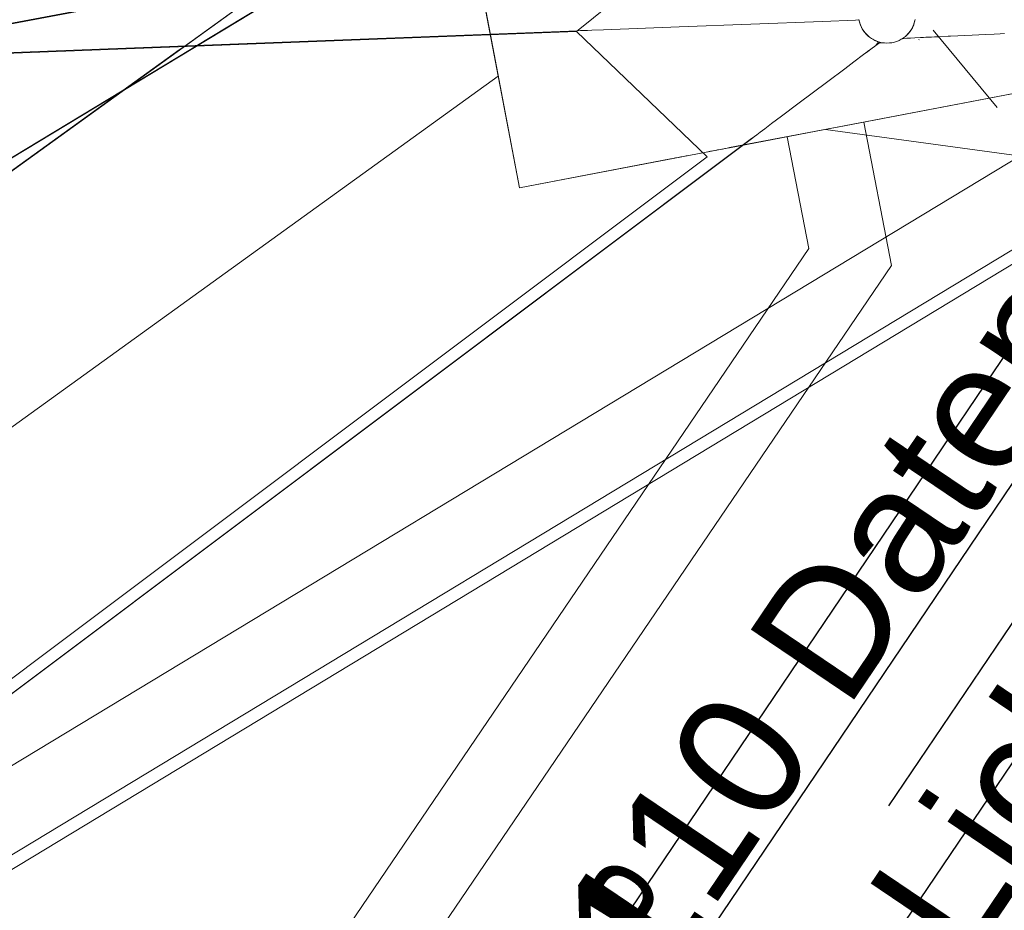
# Model space of a CAD drawing. Extents: x 3503739 to 3504470, y 5375172 to 5375561.
# Tile 29 of 142: x 3504139.19 to 3504141.09, y 5375385.35 to 5375387.06. Entities that reach past the tile are written whole.
import ezdxf

# ---------------------------------------------------------------- set-up
doc = ezdxf.new("R2010")
doc.units = 0
doc.header["$MEASUREMENT"] = 0
doc.linetypes.add('2', pattern=[3.4, 1.2, -0.5, 1.2, -0.5])
for name, color, linetype in [('_4WP_KANCAD__', 7, 'Continuous'), ('_4WP_KANCADT__', 7, 'Continuous'), ('_4WP_LICHT-KSR', 7, 'Continuous'), ('_4WP_STADT_DATEN', 7, 'Continuous'), ('_4WP_STADT_STROM', 7, 'Continuous'), ('BHM_WA', 7, 'Continuous'), ('K_FLURSTUECKE', 7, 'Continuous')]:
    doc.layers.add(name, color=color, linetype=linetype)
doc.styles.add('219', font='ARIAL.TTF', dxfattribs={"height": 0.24})
doc.styles.add('434', font='ARIAL.TTF', dxfattribs={"height": 0.24})
doc.styles.add('55', font='ARIAL.TTF', dxfattribs={"height": 0.24})
doc.styles.add('75', font='TXT', dxfattribs={"width": 0.7, "height": 0.2})

msp = doc.modelspace()

# ---------------------------------------------------------------- linework, layer by layer
at = {"layer": '_4WP_KANCAD__', "color": 1, "linetype": 'Continuous', "lineweight": 13}
for points in [[(3504140.8167, 5375386.8671), (3504140.8695, 5375386.5916), (3504140.8695, 5375386.5916), (3504138.681, 5375383.3718), (3504138.557, 5375383.4562), (3504140.7105, 5375386.6244), (3504140.7105, 5375386.6244), (3504140.6693, 5375386.8389)], [(3504140.8167, 5375386.8671), (3504140.8695, 5375386.5916), (3504138.681, 5375383.3718)], [(3504140.6693, 5375386.8389), (3504140.7105, 5375386.6244), (3504138.557, 5375383.4562)]]:
    msp.add_lwpolyline(points, dxfattribs=at)
at = {"layer": '_4WP_KANCADT__', "color": 1, "linetype": 'Continuous', "lineweight": 20}
msp.add_line((3504140.743, 5375386.853), (3504143.0966, 5375386.5329), dxfattribs=at)
at = {"layer": '_4WP_LICHT-KSR', "color": 190, "linetype": '2', "lineweight": 30}
for points in [[(3504140.3206, 5375392.6207), (3504140.5692, 5375392.6674, -0.44305), (3504142.1039, 5375391.5041), (3504142.4059, 5375388.0853, -0.172278), (3504142.188, 5375387.243), (3504138.133, 5375381.2431, 0.198164), (3504137.8869, 5375380.0479), (3504138.4674, 5375376.9998)], [(3504138.3199, 5375376.9726), (3504137.7396, 5375380.0198, -0.198163), (3504138.0088, 5375381.3271), (3504142.0637, 5375387.327, 0.172278), (3504142.2565, 5375388.0722), (3504141.9545, 5375391.4909, 0.44305), (3504140.5968, 5375392.52), (3504140.3483, 5375392.4733)]]:
    msp.add_lwpolyline(points, format="xyb", dxfattribs=at)
at = {"layer": '_4WP_STADT_DATEN', "color": 7, "linetype": 'Continuous', "lineweight": 30}
for points in [[(3504137.7383, 5375376.2482), (3504137.6915, 5375376.4938, -0.071682), (3504137.6272, 5375377.9186, 0.071682), (3504137.563, 5375379.3435), (3504137.4036, 5375380.1802, -0.198163), (3504137.5575, 5375380.9272), (3504141.9394, 5375387.411, 0.172278), (3504142.107, 5375388.059), (3504141.8051, 5375391.4777, 0.44305), (3504140.6245, 5375392.3725), (3504140.376, 5375392.3259)], [(3504137.5909, 5375376.2201), (3504137.5442, 5375376.4657, -0.071682), (3504137.478, 5375377.9333, 0.071682), (3504137.4156, 5375379.3154), (3504137.2563, 5375380.1521, -0.198163), (3504137.4332, 5375381.0112), (3504141.519, 5375387.0568, 0.292341), (3504141.5464, 5375388.1337), (3504141.2905, 5375388.5575)]]:
    msp.add_lwpolyline(points, format="xyb", dxfattribs=at)
at = {"layer": 'BHM_WA', "color": 254, "linetype": 'Continuous', "lineweight": 9}
for p, q in [((3504140.8093, 5375387.0553), (3504140.8102, 5375387.053)), ((3504140.8112, 5375387.0508), (3504140.8122, 5375387.0487)), ((3504140.9074, 5375387.0445), (3504140.9087, 5375387.0466)), ((3504140.9098, 5375387.0487), (3504140.9109, 5375387.0508)), ((3504140.816, 5375387.0425), (3504140.8174, 5375387.0406)), ((3504140.8275, 5375387.0305), (3504140.8295, 5375387.029)), ((3504140.8315, 5375387.0277), (3504140.8335, 5375387.0265)), ((3504140.8945, 5375387.0305), (3504140.8964, 5375387.032)), ((3504140.8982, 5375387.0335), (3504140.8999, 5375387.0352)), ((3504140.9016, 5375387.0369), (3504140.9032, 5375387.0387)), ((3504140.9047, 5375387.0406), (3504140.9061, 5375387.0425)), ((3504140.9223, 5375387.0254), (3504140.9229, 5375387.0262)), ((3504140.8706, 5375387.0199), (3504140.8729, 5375387.0204)), ((3504140.8753, 5375387.021), (3504140.8776, 5375387.0216))]:
    msp.add_line(p, q, dxfattribs=at)
at = {"layer": 'BHM_WA', "color": 252, "linetype": 'Continuous', "lineweight": 9}
msp.add_line((3504140.9124, 5375387.0544), (3504140.9127, 5375387.0553), dxfattribs=at)
for points in [[(3504149.2206, 5375393.0794, 0), (3504140.9458, 5375392.4296, 0), (3504133.9605, 5375386.8007, 0), (3504136.8607, 5375384.0291, 0), (3504141.9288, 5375387.0942, 0), (3504136.8607, 5375384.0291, 0), (3504136.8479, 5375384.0502, 0), (3504133.9712, 5375386.7994, 0), (3504133.9605, 5375386.8007, 0), (3504133.9712, 5375386.7994, 0), (3504140.9514, 5375392.4242, 0), (3504140.9458, 5375392.4296, 0), (3504149.2206, 5375393.0794, 0)], [(3504133.9712, 5375386.7994, 0), (3504140.2637, 5375387.0411, 0), (3504140.5154, 5375386.8006, 0), (3504136.8479, 5375384.0502, 0), (3504141.9153, 5375387.1137, 0), (3504149.1475, 5375389.1597, 0), (3504149.2157, 5375393.0731, 0), (3504140.9514, 5375392.4242, 0), (3504140.8745, 5375387.5333, 0), (3504140.9514, 5375392.4242, 0), (3504133.9712, 5375386.7994, 0), (3504140.2637, 5375387.0411, 0), (3504140.8745, 5375387.5333, 0), (3504141.4515, 5375387.4849, 0), (3504149.2157, 5375393.0731, 0), (3504140.9514, 5375392.4242, 0), (3504140.9458, 5375392.4296, 0), (3504133.9605, 5375386.8007, 0)], [(3504140.8069, 5375387.0645, 0), (3504140.8079, 5375387.0599, 0), (3504140.8093, 5375387.0553, 0), (3504140.8112, 5375387.0508, 0), (3504140.8134, 5375387.0466, 0), (3504140.816, 5375387.0425, 0), (3504140.8189, 5375387.0387, 0), (3504140.8221, 5375387.0352, 0), (3504140.8257, 5375387.032, 0), (3504140.8295, 5375387.029, 0), (3504140.8335, 5375387.0265, 0), (3504140.8378, 5375387.0242, 0), (3504140.8422, 5375387.0224, 0), (3504140.8468, 5375387.021, 0), (3504140.8515, 5375387.0199, 0), (3504140.8562, 5375387.0193, 0), (3504140.861, 5375387.0191, 0), (3504140.8658, 5375387.0193, 0), (3504140.8706, 5375387.0199, 0), (3504140.8753, 5375387.021, 0), (3504140.8798, 5375387.0224, 0), (3504140.8843, 5375387.0242, 0), (3504140.8885, 5375387.0265, 0), (3504140.8926, 5375387.029, 0), (3504140.8964, 5375387.032, 0), (3504140.8999, 5375387.0352, 0), (3504140.9032, 5375387.0387, 0), (3504140.9061, 5375387.0425, 0), (3504140.9087, 5375387.0466, 0), (3504140.9109, 5375387.0508, 0), (3504140.9127, 5375387.0553, 0), (3504140.9142, 5375387.0599, 0), (3504140.9152, 5375387.0645, 0)], [(3504140.8069, 5375387.0645, 0), (3504140.8079, 5375387.0599, 0), (3504140.8093, 5375387.0553, 0), (3504140.8112, 5375387.0508, 0), (3504140.8134, 5375387.0466, 0), (3504140.816, 5375387.0425, 0), (3504140.8189, 5375387.0387, 0), (3504140.8221, 5375387.0352, 0), (3504140.8257, 5375387.032, 0), (3504140.8295, 5375387.029, 0), (3504140.8335, 5375387.0265, 0), (3504140.8378, 5375387.0242, 0), (3504140.8422, 5375387.0224, 0), (3504140.8468, 5375387.021, 0), (3504140.8515, 5375387.0199, 0), (3504140.8562, 5375387.0193, 0), (3504140.861, 5375387.0191, 0), (3504140.8658, 5375387.0193, 0), (3504140.8706, 5375387.0199, 0), (3504140.8753, 5375387.021, 0), (3504140.8798, 5375387.0224, 0), (3504140.8843, 5375387.0242, 0), (3504140.8885, 5375387.0265, 0), (3504140.8926, 5375387.029, 0), (3504140.8964, 5375387.032, 0), (3504140.8999, 5375387.0352, 0), (3504140.9032, 5375387.0387, 0), (3504140.9061, 5375387.0425, 0), (3504140.9087, 5375387.0466, 0), (3504140.9109, 5375387.0508, 0), (3504140.9127, 5375387.0553, 0), (3504140.9142, 5375387.0599, 0), (3504140.9127, 5375387.0553, 0), (3504140.9124, 5375387.0544, 0)], [(3504140.9129, 5375387.0559, 0), (3504140.9127, 5375387.0553, 0), (3504140.9142, 5375387.0599, 0), (3504140.9152, 5375387.0645, 0)], [(3504140.8462, 5375387.0212, 0), (3504140.8468, 5375387.021, 0), (3504140.8471, 5375387.0209, 0), (3504140.8468, 5375387.021, 0), (3504140.8462, 5375387.0212, 0)]]:
    msp.add_polyline3d(points, dxfattribs=at)
at = {"layer": 'BHM_WA', "color": 254, "linetype": 'Continuous', "lineweight": 9}
for points in [[(3504136.9014, 5375385.4229, 0), (3504142.2795, 5375388.6742, 0), (3504141.8656, 5375389.3588, 0), (3504140.8939, 5375388.7714, 0), (3504137.8805, 5375386.9496, 0), (3504137.8618, 5375386.9383, 0), (3504137.0129, 5375386.4251, 0)], [(3504136.9014, 5375385.4229, 0), (3504139.5214, 5375387.0068, 0), (3504139.5317, 5375387.013, 0), (3504140.8791, 5375387.8276, 0), (3504140.8807, 5375387.8285, 0), (3504140.8827, 5375387.8298, 0), (3504140.8847, 5375387.831, 0), (3504140.8867, 5375387.8322, 0), (3504140.8887, 5375387.8334, 0), (3504140.8907, 5375387.8346, 0), (3504140.8926, 5375387.8357, 0), (3504140.8945, 5375387.8369, 0), (3504140.8963, 5375387.838, 0), (3504140.8981, 5375387.839, 0), (3504140.8998, 5375387.8401, 0), (3504140.9015, 5375387.8411, 0), (3504140.9031, 5375387.8421, 0), (3504140.9047, 5375387.843, 0), (3504140.9062, 5375387.8439, 0), (3504140.9076, 5375387.8448, 0), (3504140.909, 5375387.8456, 0), (3504140.9115, 5375387.8472, 0), (3504140.9137, 5375387.8485, 0), (3504142.2795, 5375388.6742, 0)], [(3504141.1081, 5375388.1445, 0), (3504140.8834, 5375388.1017, 0), (3504139.9293, 5375387.9198, 0), (3504140.1541, 5375386.741, 0)], [(3504141.3328, 5375386.9658, 0), (3504140.7656, 5375386.8576, 0), (3504140.762, 5375386.8569, 0), (3504140.758, 5375386.8562, 0), (3504140.5584, 5375386.8181, 0), (3504140.5579, 5375386.818, 0), (3504140.5534, 5375386.8172, 0), (3504140.549, 5375386.8163, 0), (3504140.5444, 5375386.8154, 0), (3504140.5399, 5375386.8146, 0), (3504140.5353, 5375386.8137, 0), (3504140.5306, 5375386.8128, 0), (3504140.526, 5375386.8119, 0), (3504140.5213, 5375386.811, 0), (3504140.5167, 5375386.8102, 0), (3504140.4798, 5375386.8031, 0), (3504140.4746, 5375386.8021, 0), (3504140.4695, 5375386.8012, 0), (3504140.4644, 5375386.8002, 0), (3504140.4593, 5375386.7992, 0), (3504140.4543, 5375386.7983, 0), (3504140.4494, 5375386.7973, 0), (3504140.4445, 5375386.7964, 0), (3504140.1541, 5375386.741, 0), (3504140.0989, 5375387.0306, 0), (3504140.0981, 5375387.0348, 0), (3504139.9293, 5375387.9198, 0), (3504140.1541, 5375386.741, 0), (3504141.3328, 5375386.9658, 0)], [(3504139.9293, 5375387.9198, 0), (3504140.0981, 5375387.0348, 0), (3504140.0989, 5375387.0306, 0), (3504140.1541, 5375386.741, 0), (3504140.4445, 5375386.7964, 0), (3504140.4494, 5375386.7973, 0), (3504140.4543, 5375386.7983, 0), (3504140.4593, 5375386.7992, 0), (3504140.4644, 5375386.8002, 0), (3504140.4695, 5375386.8012, 0), (3504140.4746, 5375386.8021, 0), (3504140.4798, 5375386.8031, 0), (3504140.5167, 5375386.8102, 0), (3504140.5213, 5375386.811, 0), (3504140.526, 5375386.8119, 0), (3504140.5306, 5375386.8128, 0), (3504140.5353, 5375386.8137, 0), (3504140.5399, 5375386.8146, 0), (3504140.5444, 5375386.8154, 0), (3504140.549, 5375386.8163, 0), (3504140.5534, 5375386.8172, 0), (3504140.5579, 5375386.818, 0), (3504140.5584, 5375386.8181, 0), (3504140.758, 5375386.8562, 0), (3504140.762, 5375386.8569, 0), (3504140.7656, 5375386.8576, 0), (3504141.3328, 5375386.9658, 0)], [(3504135.9413, 5375386.9962, 0), (3504139.9593, 5375387.7624, 0), (3504140.0981, 5375387.0348, 0), (3504140.0989, 5375387.0306, 0), (3504140.1132, 5375386.9552, 0), (3504137.5584, 5375385.1128, 0), (3504137.4757, 5375385.5464, 0), (3504139.4996, 5375387.0059, 0), (3504139.5083, 5375387.0121, 0), (3504139.9929, 5375387.3615, 0), (3504137.8205, 5375386.9473, 0), (3504137.7488, 5375386.9336, 0), (3504136.0163, 5375386.6032, 0), (3504139.9929, 5375387.3615, 0), (3504139.5083, 5375387.0121, 0), (3504139.4996, 5375387.0059, 0), (3504137.4757, 5375385.5464, 0), (3504137.5584, 5375385.1128, 0), (3504140.1132, 5375386.9552, 0), (3504139.9593, 5375387.7624, 0), (3504135.9413, 5375386.9962, 0)], [(3504135.9413, 5375386.9962, 0), (3504139.9593, 5375387.7624, 0), (3504140.0981, 5375387.0348, 0), (3504140.0989, 5375387.0306, 0), (3504140.1132, 5375386.9552, 0), (3504137.5584, 5375385.1128, 0), (3504137.4757, 5375385.5464, 0), (3504139.4996, 5375387.0059, 0), (3504139.5083, 5375387.0121, 0), (3504139.9929, 5375387.3615, 0), (3504137.8205, 5375386.9473, 0), (3504137.7488, 5375386.9336, 0), (3504136.0163, 5375386.6032, 0), (3504139.9929, 5375387.3615, 0), (3504137.4757, 5375385.5464, 0), (3504137.5584, 5375385.1128, 0), (3504140.1132, 5375386.9552, 0), (3504139.9593, 5375387.7624, 0), (3504135.9413, 5375386.9962, 0)], [(3504137.4375, 5375385.7469, 0), (3504140.0432, 5375387.3223, 0), (3504139.5317, 5375387.013, 0), (3504139.5214, 5375387.0068, 0), (3504137.4375, 5375385.7469, 0)], [(3504134.2822, 5375386.813, 0), (3504140.2658, 5375387.0428, 0), (3504140.2718, 5375387.0431, 0), (3504140.2724, 5375387.0431, 0), (3504140.2731, 5375387.0431, 0), (3504140.2741, 5375387.0432, 0), (3504140.2754, 5375387.0432, 0), (3504140.2773, 5375387.0433, 0), (3504140.2802, 5375387.0434, 0), (3504140.2848, 5375387.0436, 0), (3504140.2936, 5375387.0439, 0), (3504140.3155, 5375387.0448, 0), (3504140.4611, 5375387.0504, 0), (3504140.7368, 5375387.0609, 0), (3504140.8003, 5375387.0634, 0), (3504140.807, 5375387.0636, 0), (3504140.8069, 5375387.0645, 0), (3504140.807, 5375387.0636, 0), (3504140.8079, 5375387.0599, 0), (3504140.8086, 5375387.0575, 0), (3504140.8093, 5375387.0553, 0), (3504140.8102, 5375387.053, 0), (3504140.8112, 5375387.0508, 0), (3504140.8122, 5375387.0487, 0), (3504140.8134, 5375387.0466, 0), (3504140.8146, 5375387.0445, 0), (3504140.816, 5375387.0425, 0), (3504140.8174, 5375387.0406, 0), (3504140.8189, 5375387.0387, 0), (3504140.8205, 5375387.0369, 0), (3504140.8221, 5375387.0352, 0), (3504140.8239, 5375387.0335, 0), (3504140.8257, 5375387.032, 0), (3504140.8275, 5375387.0305, 0), (3504140.8295, 5375387.029, 0), (3504140.8315, 5375387.0277, 0), (3504140.8335, 5375387.0265, 0), (3504140.8356, 5375387.0253, 0), (3504140.8378, 5375387.0242, 0), (3504140.84, 5375387.0233, 0), (3504140.8422, 5375387.0224, 0), (3504140.8445, 5375387.0216, 0), (3504140.8468, 5375387.021, 0), (3504140.8476, 5375387.0207, 0), (3504140.8515, 5375387.0199, 0), (3504140.8538, 5375387.0196, 0), (3504140.8562, 5375387.0193, 0), (3504140.8586, 5375387.0191, 0), (3504140.861, 5375387.0191, 0), (3504140.8634, 5375387.0191, 0), (3504140.8658, 5375387.0193, 0), (3504140.8682, 5375387.0196, 0), (3504140.8706, 5375387.0199, 0), (3504140.8729, 5375387.0204, 0), (3504140.8753, 5375387.021, 0), (3504140.8776, 5375387.0216, 0), (3504140.8798, 5375387.0224, 0), (3504140.8821, 5375387.0233, 0), (3504140.8843, 5375387.0242, 0), (3504140.8864, 5375387.0253, 0), (3504140.8885, 5375387.0265, 0), (3504140.8864, 5375387.0253, 0)], [(3504134.2822, 5375386.813, 0), (3504140.2658, 5375387.0428, 0), (3504140.2718, 5375387.0431, 0), (3504140.2724, 5375387.0431, 0), (3504140.2731, 5375387.0431, 0), (3504140.2741, 5375387.0432, 0), (3504140.2754, 5375387.0432, 0), (3504140.2773, 5375387.0433, 0), (3504140.2802, 5375387.0434, 0), (3504140.2848, 5375387.0436, 0), (3504140.2936, 5375387.0439, 0), (3504140.3155, 5375387.0448, 0), (3504140.4611, 5375387.0504, 0), (3504140.7368, 5375387.0609, 0), (3504140.8003, 5375387.0634, 0), (3504140.807, 5375387.0636, 0), (3504140.8079, 5375387.0599, 0), (3504140.8086, 5375387.0575, 0)], [(3504136.9034, 5375384.2562, 0), (3504138.0276, 5375384.9349, 0), (3504138.2259, 5375385.0546, 0), (3504138.3632, 5375385.1376, 0), (3504138.3706, 5375385.1421, 0), (3504138.3772, 5375385.1461, 0), (3504141.5349, 5375387.0551, 0)], [(3504136.9034, 5375384.2562, 0), (3504138.0276, 5375384.9349, 0), (3504138.2259, 5375385.0546, 0), (3504138.3632, 5375385.1376, 0), (3504138.3706, 5375385.1421, 0), (3504138.3772, 5375385.1461, 0), (3504141.5349, 5375387.0551, 0)], [(3504138.2259, 5375385.0546, 0), (3504140.6002, 5375386.8352, 0), (3504140.6006, 5375386.8355, 0), (3504140.6027, 5375386.8371, 0), (3504140.6059, 5375386.8395, 0), (3504140.6105, 5375386.8429, 0), (3504140.6169, 5375386.8477, 0), (3504140.626, 5375386.8545, 0), (3504140.6389, 5375386.8642, 0), (3504140.6584, 5375386.8788, 0), (3504140.6898, 5375386.9024, 0), (3504140.7469, 5375386.9452, 0), (3504140.7796, 5375386.9697, 0), (3504140.7831, 5375386.9723, 0), (3504140.7858, 5375386.9744, 0), (3504140.7972, 5375386.9829, 0), (3504140.8159, 5375386.997, 0), (3504140.8175, 5375386.9982, 0), (3504140.8195, 5375386.9996, 0), (3504140.8201, 5375387.0001, 0), (3504140.8233, 5375387.0025, 0), (3504140.824, 5375387.003, 0), (3504140.8263, 5375387.0048, 0), (3504140.8272, 5375387.0054, 0), (3504140.8291, 5375387.0068, 0), (3504140.83, 5375387.0075, 0), (3504140.8393, 5375387.0145, 0), (3504140.8465, 5375387.0199, 0), (3504140.8476, 5375387.0207, 0), (3504140.8515, 5375387.0199, 0), (3504140.8538, 5375387.0196, 0), (3504140.8562, 5375387.0193, 0), (3504140.8586, 5375387.0191, 0), (3504140.861, 5375387.0191, 0), (3504140.8634, 5375387.0191, 0), (3504140.8658, 5375387.0193, 0), (3504140.8682, 5375387.0196, 0), (3504140.8706, 5375387.0199, 0), (3504140.8729, 5375387.0204, 0), (3504140.8753, 5375387.021, 0), (3504140.8776, 5375387.0216, 0), (3504140.8798, 5375387.0224, 0), (3504140.8821, 5375387.0233, 0), (3504140.8843, 5375387.0242, 0), (3504140.8864, 5375387.0253, 0), (3504140.8885, 5375387.0265, 0), (3504140.8911, 5375387.028, 0), (3504140.8926, 5375387.029, 0), (3504140.8945, 5375387.0305, 0), (3504140.8964, 5375387.032, 0), (3504140.8982, 5375387.0335, 0), (3504140.8999, 5375387.0352, 0), (3504140.9016, 5375387.0369, 0), (3504140.9032, 5375387.0387, 0), (3504140.9047, 5375387.0406, 0), (3504140.9061, 5375387.0425, 0), (3504140.9074, 5375387.0445, 0), (3504140.9087, 5375387.0466, 0), (3504140.9098, 5375387.0487, 0), (3504140.9109, 5375387.0508, 0), (3504140.9118, 5375387.053, 0), (3504140.9127, 5375387.0553, 0), (3504140.9118, 5375387.053, 0), (3504140.9124, 5375387.0544, 0)], [(3504140.807, 5375387.0636, 0), (3504140.8079, 5375387.0599, 0), (3504140.8086, 5375387.0575, 0), (3504140.8093, 5375387.0553, 0), (3504140.8102, 5375387.053, 0), (3504140.8112, 5375387.0508, 0), (3504140.8122, 5375387.0487, 0), (3504140.8134, 5375387.0466, 0), (3504140.8146, 5375387.0445, 0)], [(3504140.8134, 5375387.0466, 0), (3504140.8146, 5375387.0445, 0), (3504140.816, 5375387.0425, 0), (3504140.8174, 5375387.0406, 0), (3504140.8189, 5375387.0387, 0), (3504140.8205, 5375387.0369, 0), (3504140.8221, 5375387.0352, 0), (3504140.8239, 5375387.0335, 0), (3504140.8257, 5375387.032, 0), (3504140.8275, 5375387.0305, 0), (3504140.8295, 5375387.029, 0), (3504140.8315, 5375387.0277, 0), (3504140.8335, 5375387.0265, 0), (3504140.8356, 5375387.0253, 0), (3504140.8378, 5375387.0242, 0), (3504140.8356, 5375387.0253, 0)], [(3504140.8911, 5375387.028, 0), (3504140.8926, 5375387.029, 0), (3504140.8945, 5375387.0305, 0), (3504140.8964, 5375387.032, 0), (3504140.8982, 5375387.0335, 0), (3504140.8999, 5375387.0352, 0), (3504140.9016, 5375387.0369, 0), (3504140.9032, 5375387.0387, 0), (3504140.9047, 5375387.0406, 0), (3504140.9061, 5375387.0425, 0), (3504140.9074, 5375387.0445, 0), (3504140.9087, 5375387.0466, 0), (3504140.9098, 5375387.0487, 0), (3504140.9109, 5375387.0508, 0), (3504140.9118, 5375387.053, 0), (3504140.9124, 5375387.0544, 0)], [(3504140.8189, 5375387.0387, 0), (3504140.8205, 5375387.0369, 0), (3504140.8221, 5375387.0352, 0), (3504140.8239, 5375387.0335, 0), (3504140.8257, 5375387.032, 0)], [(3504141.0867, 5375387.0373, 0), (3504141.0786, 5375387.0369, 0), (3504141.0671, 5375387.0363, 0), (3504141.0502, 5375387.0355, 0), (3504141.0246, 5375387.0343, 0), (3504140.9832, 5375387.0324, 0), (3504140.9788, 5375387.0322, 0), (3504140.9765, 5375387.0321, 0), (3504140.9603, 5375387.0313, 0), (3504140.9598, 5375387.0313, 0), (3504140.9564, 5375387.0311, 0), (3504140.9564, 5375387.0311, 0), (3504140.9563, 5375387.0311, 0), (3504140.9563, 5375387.0311, 0), (3504140.9562, 5375387.0311, 0), (3504140.9562, 5375387.0311, 0), (3504140.9561, 5375387.0311, 0), (3504140.956, 5375387.0311, 0), (3504140.9559, 5375387.0311, 0), (3504140.9559, 5375387.0311, 0), (3504140.9558, 5375387.0311, 0), (3504140.9557, 5375387.0311, 0), (3504140.9557, 5375387.0311, 0), (3504140.9556, 5375387.0311, 0), (3504140.9555, 5375387.0311, 0), (3504140.9554, 5375387.0311, 0), (3504140.9535, 5375387.031, 0), (3504140.9527, 5375387.0309, 0), (3504140.9468, 5375387.0307, 0), (3504140.9467, 5375387.0307, 0), (3504140.9456, 5375387.0306, 0), (3504140.9432, 5375387.0305, 0), (3504140.9431, 5375387.0305, 0), (3504140.9431, 5375387.0305, 0), (3504140.9396, 5375387.0303, 0), (3504140.936, 5375387.0302, 0), (3504140.9357, 5375387.0301, 0), (3504140.9344, 5375387.0301, 0), (3504140.9312, 5375387.0299, 0), (3504140.9311, 5375387.0299, 0), (3504140.9278, 5375387.0298, 0), (3504140.9252, 5375387.0296, 0), (3504140.9245, 5375387.0296, 0), (3504140.9146, 5375387.0291, 0), (3504140.9064, 5375387.0288, 0), (3504140.8993, 5375387.0284, 0), (3504140.8932, 5375387.0281, 0), (3504140.8911, 5375387.028, 0), (3504140.8885, 5375387.0265, 0)], [(3504141.0867, 5375387.0373, 0), (3504141.0786, 5375387.0369, 0), (3504141.0671, 5375387.0363, 0), (3504141.0502, 5375387.0355, 0), (3504141.0246, 5375387.0343, 0), (3504140.9832, 5375387.0324, 0), (3504140.9788, 5375387.0322, 0), (3504140.9765, 5375387.0321, 0), (3504140.9603, 5375387.0313, 0), (3504140.9598, 5375387.0313, 0), (3504140.9564, 5375387.0311, 0), (3504140.9564, 5375387.0311, 0), (3504140.9563, 5375387.0311, 0), (3504140.9563, 5375387.0311, 0), (3504140.9562, 5375387.0311, 0), (3504140.9562, 5375387.0311, 0), (3504140.9561, 5375387.0311, 0), (3504140.956, 5375387.0311, 0), (3504140.9559, 5375387.0311, 0), (3504140.9559, 5375387.0311, 0), (3504140.9558, 5375387.0311, 0), (3504140.9557, 5375387.0311, 0), (3504140.9557, 5375387.0311, 0), (3504140.9556, 5375387.0311, 0), (3504140.9555, 5375387.0311, 0), (3504140.9554, 5375387.0311, 0), (3504140.9535, 5375387.031, 0), (3504140.9527, 5375387.0309, 0), (3504140.9468, 5375387.0307, 0), (3504140.9467, 5375387.0307, 0), (3504140.9456, 5375387.0306, 0), (3504140.9432, 5375387.0305, 0), (3504140.9431, 5375387.0305, 0), (3504140.9431, 5375387.0305, 0), (3504140.9396, 5375387.0303, 0), (3504140.936, 5375387.0302, 0), (3504140.9357, 5375387.0301, 0), (3504140.9344, 5375387.0301, 0), (3504140.9312, 5375387.0299, 0), (3504140.9311, 5375387.0299, 0), (3504140.9278, 5375387.0298, 0), (3504140.9252, 5375387.0296, 0), (3504140.9245, 5375387.0296, 0), (3504140.9146, 5375387.0291, 0), (3504140.9064, 5375387.0288, 0), (3504140.8993, 5375387.0284, 0), (3504140.8932, 5375387.0281, 0), (3504140.8911, 5375387.028, 0), (3504140.8926, 5375387.029, 0)], [(3504140.9499, 5375387.0439, 0), (3504140.9515, 5375387.0414, 0), (3504141.0726, 5375386.8951, 0)], [(3504140.84, 5375387.0233, 0), (3504140.8422, 5375387.0224, 0), (3504140.8445, 5375387.0216, 0), (3504140.8462, 5375387.0212, 0), (3504140.8445, 5375387.0216, 0), (3504140.8468, 5375387.021, 0), (3504140.8476, 5375387.0207, 0), (3504140.8471, 5375387.0209, 0), (3504140.8476, 5375387.0207, 0), (3504140.8465, 5375387.0199, 0), (3504140.8393, 5375387.0145, 0), (3504140.83, 5375387.0075, 0), (3504140.8291, 5375387.0068, 0), (3504140.8272, 5375387.0054, 0), (3504140.8263, 5375387.0048, 0), (3504140.824, 5375387.003, 0), (3504140.8233, 5375387.0025, 0), (3504140.8201, 5375387.0001, 0), (3504140.8195, 5375386.9996, 0), (3504140.8175, 5375386.9982, 0), (3504140.8159, 5375386.997, 0), (3504140.7972, 5375386.9829, 0), (3504140.7858, 5375386.9744, 0), (3504140.7831, 5375386.9723, 0), (3504140.7796, 5375386.9697, 0), (3504140.7469, 5375386.9452, 0), (3504140.6898, 5375386.9024, 0), (3504140.6584, 5375386.8788, 0), (3504140.6389, 5375386.8642, 0), (3504140.626, 5375386.8545, 0), (3504140.6169, 5375386.8477, 0), (3504140.6105, 5375386.8429, 0), (3504140.6059, 5375386.8395, 0), (3504140.6027, 5375386.8371, 0), (3504140.6006, 5375386.8355, 0), (3504140.6002, 5375386.8352, 0), (3504138.2259, 5375385.0546, 0)], [(3504140.8378, 5375387.0242, 0), (3504140.84, 5375387.0233, 0), (3504140.8422, 5375387.0224, 0)], [(3504140.8798, 5375387.0224, 0), (3504140.8821, 5375387.0233, 0), (3504140.8843, 5375387.0242, 0)], [(3504140.9213, 5375387.0241, 0), (3504140.9217, 5375387.0247, 0), (3504140.9223, 5375387.0254, 0)], [(3504140.1541, 5375386.741, 0), (3504141.3328, 5375386.9658, 0)]]:
    msp.add_polyline3d(points, dxfattribs=at)
at = {"layer": 'K_FLURSTUECKE', "color": 252, "linetype": 'Continuous', "lineweight": 30}
for p, q in [((3504145.7845, 5375388.2971), (3504126.1555, 5375384.6129)), ((3504126.1555, 5375384.6129), (3504145.7845, 5375388.2971)), ((3504145.7845, 5375388.2971), (3504126.1555, 5375384.6129)), ((3504126.1555, 5375384.6129), (3504145.7845, 5375388.2971))]:
    msp.add_line(p, q, dxfattribs=at)

# ---------------------------------------------------------------- texts
at = {"layer": '_4WP_KANCADT__', "color": 1, "linetype": 'Continuous', "style": '75', "width": 0.7}
msp.add_text('<-- 1.5 % 4.1 m DN 150 PP', height=0.2, rotation=58.2996, dxfattribs=at).set_placement((3504139.3061, 5375383.4249))
at = {"layer": '_4WP_LICHT-KSR', "color": 190, "linetype": 'Continuous', "style": '55'}
msp.add_text('2 x da 110 Licht (04)', height=0.24, rotation=55.9478, dxfattribs=at).set_placement((3504140.0843, 5375383.8717))
at = {"layer": '_4WP_STADT_DATEN', "color": 7, "linetype": 'Continuous', "style": '434'}
msp.add_text('2 x da 110 Daten', height=0.24, rotation=55.9478, dxfattribs=at).set_placement((3504139.8537, 5375384.3599))
at = {"layer": '_4WP_STADT_STROM', "color": 7, "linetype": 'Continuous', "style": '219'}
msp.add_text('2 x da 110 Strom', height=0.24, rotation=55.9478, dxfattribs=at).set_placement((3504140.682, 5375383.857))

doc.saveas('drawing.dxf')
